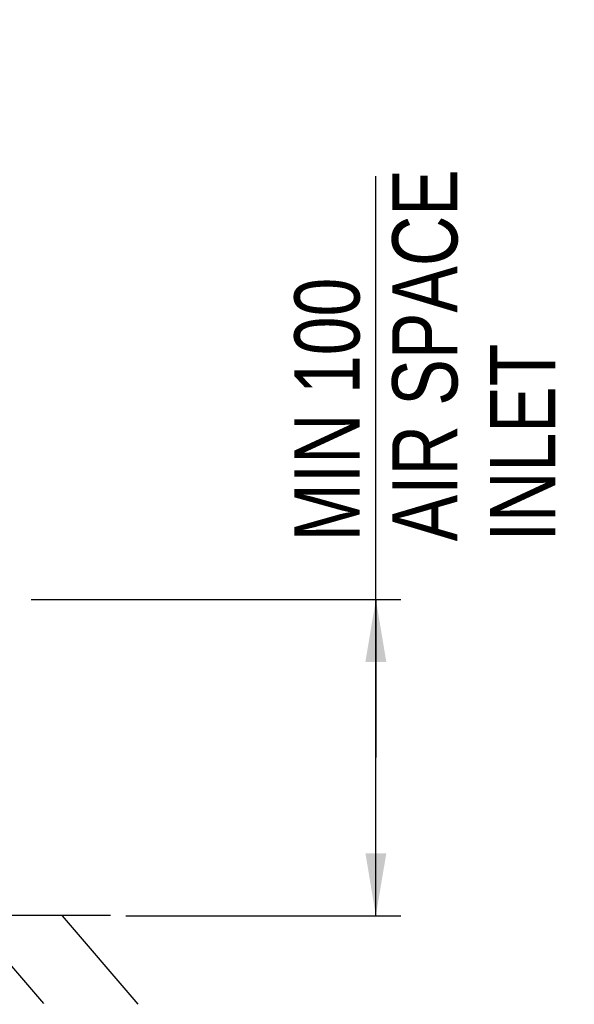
# Model space of a CAD drawing. Header units: inches. Extents: x 0 to 82.7, y 0 to 58.5.
# Tile 7 of 66: x 19.4 to 26.1, y 14.7 to 26.5. Entities that reach past the tile are written whole.
import ezdxf

# ---------------------------------------------------------------- set-up
doc = ezdxf.new("R2010")
doc.units = ezdxf.units.IN
doc.header["$LTSCALE"] = 4.547244
doc.header["$MEASUREMENT"] = 0
doc.layers.get('0').update_dxf_attribs({"linetype": 'CONTINUOUS'})
doc.styles.get("Standard").update_dxf_attribs({"font": 'txt', "width": 0.8})
doc.dimstyles.new('DIMSTYLE_1', dxfattribs={"dimtxt": 0.78125, "dimasz": 0.75, "dimexe": 0.18, "dimexo": 0.0625, "dimgap": 0.09, "dimtad": 1, "dimdec": 0, "dimzin": 4, "dimdsep": 46, "dimtxsty": 'STANDARD', "dimblk": '_FILLED', "dimblk1": '_FILLED', "dimblk2": '_FILLED', "dimcen": 0.09, "dimadec": 0, "dimazin": 0, "dimtfac": 1, "dimtdec": 0, "dimtofl": 0, "dimtmove": 0, "dimatfit": 3, "dimldrblk": '_FILLED', "dimfxl": 1, "dimtolj": 1, "dimtzin": 4, "dimarcsym": 0})

# ---------------------------------------------------------------- blocks, each defined once
blk = doc.blocks.new('_FILLED')
at = {"color": 0, "linetype": 'BYBLOCK'}
blk.add_solid([(0, 0), (-1, 0.167), (-1, -0.167)], dxfattribs=at)
blk = doc.blocks.new('*D1')
at = {"color": 7, "linetype": 'CONTINUOUS'}
for p, q in [((23.687, 17.687), (23.687, 24.653)), ((19.559, 19.583), (23.492, 19.583)), ((23.492, 19.583), (23.987, 19.583)), ((23.687, 19.583), (23.687, 17.687)), ((23.687, 15.791), (23.687, 17.687)), ((20.693, 15.791), (23.492, 15.791)), ((23.492, 15.791), (23.987, 15.791))]:
    blk.add_line(p, q, dxfattribs=at)
at = {"color": 7, "linetype": 'CONTINUOUS', "xscale": 0.75, "yscale": 0.75, "zscale": 0.75}
for p, rotation in [((23.687, 19.583), 90), ((23.687, 15.791), 270)]:
    blk.add_blockref('_FILLED', p, dxfattribs=dict(at, rotation=rotation))
at = {"color": 7, "linetype": 'CONTINUOUS', "insert": (22.711, 20.278), "char_height": 0.7812, "width": 6.25, "attachment_point": 1, "rotation": 90, "line_spacing_factor": 0.9}
blk.add_mtext('MIN 100\\PAIR SPACE \\PINLET', dxfattribs=at)

msp = doc.modelspace()

# ---------------------------------------------------------------- linework, layer by layer
at = {"color": 7, "linetype": 'CONTINUOUS'}
for p, q in [((20.511, 15.796), (8.225, 15.804)), ((18.8, 15.799), (19.706, 14.739)), ((19.929, 15.791), (20.835, 14.731))]:
    msp.add_line(p, q, dxfattribs=at)

# ---------------------------------------------------------------- dimensions: what is measured, and where the dimension line sits
dim = msp.add_linear_dim(base=(23.687, 15.791), p1=(19.559, 19.583), p2=(20.693, 15.791), angle=270, text='MIN 100\\PAIR SPACE \\PINLET', dimstyle='DIMSTYLE_1', dxfattribs=at)
dim.commit()
dim.dimension.update_dxf_attribs({"geometry": '*D1', "text_midpoint": (24.273, 23.403), "dimtype": 160})

doc.saveas('drawing.dxf')
